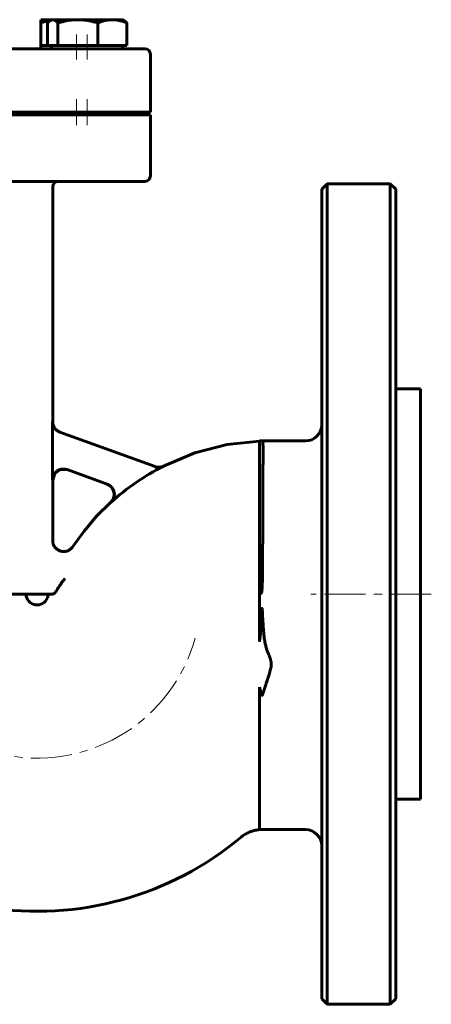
# Model space of a CAD drawing. Header units: millimetres. Extents: x -102 to 102, y -90 to 90.
# Tile 2 of 2: x 27 to 102, y -90 to 90. Entities that reach past the tile are written whole.
import ezdxf

# ---------------------------------------------------------------- set-up
doc = ezdxf.new("R2010")
doc.units = ezdxf.units.MM
doc.linetypes.add('K5LT_AXLED', pattern=[12, 7.5, -1.5, 1.5, -1.5])
doc.linetypes.add('K5LT_BASIC', pattern=[0])
doc.layers.add('Системный слой (1)', color=7, linetype='Continuous', true_color=0x6c6c6c)

# ---------------------------------------------------------------- blocks, each defined once
blk = doc.blocks.new('U1')
at = {"layer": 'Системный слой (1)', "color": 143, "linetype": 'K5LT_BASIC', "lineweight": 60, "true_color": 0x33acca}
for p, q in [((70.61, -58.05), (71.07, -58.05)), ((71.14, -58.05), (79, -58.05))]:
    blk.add_line(p, q, dxfattribs=at)
blk = doc.blocks.new('U2')
at = {"layer": 'Системный слой (1)', "color": 143, "linetype": 'K5LT_BASIC', "lineweight": 60, "true_color": 0x33acca}
for p, q in [((34.29, 7.76), (33.26, 7.04)), ((35.55, 7.73), (34.29, 7.76)), ((33.26, 7.04), (32.86, 5.85))]:
    blk.add_line(p, q, dxfattribs=at)
blk = doc.blocks.new('U3')
at = {"layer": 'Системный слой (1)', "color": 143, "linetype": 'K5LT_BASIC', "lineweight": 60, "true_color": 0x33acca}
for p, q in [((70.61, 12.96), (64.74, 12.31)), ((64.74, 12.31), (58.83, 10.79)), ((58.83, 10.79), (53.08, 8.4)), ((43.42, 1.74), (40.88, -0.78)), ((40.88, -0.78), (38.58, -3.48)), ((38.58, -3.48), (36.53, -6.33)), ((31.96, -15.44), (31.89, -15.67)), ((32.05, -15.22), (31.96, -15.44)), ((32.13, -15), (32.05, -15.22))]:
    blk.add_line(p, q, dxfattribs=at)
blk = doc.blocks.new('U4')
at = {"layer": 'Системный слой (1)', "color": 143, "linetype": 'K5LT_BASIC', "lineweight": 60, "true_color": 0x33acca}
for q in [(30.32, -15), (32.91, -15)]:
    blk.add_line((32.91, -15), q, dxfattribs=at)
blk = doc.blocks.new('U5')
at = {"layer": 'Системный слой (1)', "color": 143, "linetype": 'K5LT_BASIC', "lineweight": 60, "true_color": 0x33acca}
for start, end in [(191.654, 198.3663), (211.9389, 309.9684)]:
    blk.add_arc((30, -15), 58, start, end, dxfattribs=at)
blk = doc.blocks.new('U6')
at = {"layer": 'Системный слой (1)', "color": 143, "linetype": 'K5LT_BASIC', "lineweight": 60, "true_color": 0x33acca}
for p, q in [((32.86, 16.49), (32.86, 59.45)), ((32.86, -5.23), (32.86, 5.85))]:
    blk.add_line(p, q, dxfattribs=at)
blk = doc.blocks.new('U8')
at = {"layer": 'Системный слой (1)', "color": 143, "linetype": 'K5LT_BASIC', "lineweight": 60, "true_color": 0x33acca}
for p, q in [((-50.7, 72.6), (28.43, 72.6)), ((28.43, 72.6), (50.7, 72.6))]:
    blk.add_line(p, q, dxfattribs=at)
blk = doc.blocks.new('U12')
at = {"layer": 'Системный слой (1)', "color": 143, "linetype": 'K5LT_BASIC', "lineweight": 60, "true_color": 0x33acca}
for p, q in [((32.85, 90), (32.7, 89.99)), ((32.06, 89.61), (31.88, 89.42)), ((32.23, 89.76), (32.06, 89.61)), ((32.4, 89.87), (32.23, 89.76)), ((32.55, 89.94), (32.4, 89.87)), ((32.7, 89.99), (32.55, 89.94))]:
    blk.add_line(p, q, dxfattribs=at)
blk = doc.blocks.new('U19')
at = {"layer": 'Системный слой (1)', "color": 143, "linetype": 'K5LT_BASIC', "lineweight": 60, "true_color": 0x33acca}
for p, q in [((31.28, 89.6), (30.69, 89.42)), ((31.84, 89.75), (31.28, 89.6)), ((32.39, 89.86), (31.84, 89.75))]:
    blk.add_line(p, q, dxfattribs=at)
blk = doc.blocks.new('U21')
at = {"layer": 'Системный слой (1)', "color": 143, "linetype": 'K5LT_BASIC', "lineweight": 60, "true_color": 0x33acca}
for p, q in [((82, -15), (82, 59)), ((82, -89), (82, -15))]:
    blk.add_line(p, q, dxfattribs=at)

msp = doc.modelspace()

# ---------------------------------------------------------------- linework, layer by layer
at = {"layer": 'Системный слой (1)', "color": 143, "linetype": 'K5LT_BASIC', "lineweight": 60, "true_color": 0x33acca}
for p, q in [((30.69, 90), (32.63, 90)), ((30.69, 89.42), (30.69, 90)), ((32.63, 90), (32.85, 90)), ((32.85, 90), (37.45, 90)), ((37.45, 90), (43.73, 90)), ((43.73, 90), (45.63, 90)), ((30.69, 85.3), (30.69, 89.42)), ((31.88, 85.3), (31.88, 89.42)), ((32.63, 90), (32.4, 89.87)), ((33.82, 85.3), (33.82, 89.42)), ((41.07, 85.3), (41.07, 89.42)), ((45.63, 90), (45.86, 89.87)), ((46.38, 85.3), (46.38, 89.42)), ((49.7, 84.7), (-49.7, 84.7)), ((31.88, 85.3), (30.69, 85.3)), ((30.69, 85.3), (30.69, 84.7)), ((32.85, 85.3), (31.88, 85.3)), ((32.63, 85.3), (32.63, 84.7)), ((33.82, 85.3), (32.85, 85.3)), ((37.45, 85.3), (33.82, 85.3)), ((41.07, 85.3), (37.45, 85.3)), ((43.73, 85.3), (41.07, 85.3)), ((46.38, 85.3), (43.73, 85.3)), ((45.63, 85.3), (45.63, 84.7)), ((50.7, 73.1), (50.7, 83.7)), ((-50.7, 73.1), (50.7, 73.1)), ((33.95, 72.7), (33.55, 73.1)), ((33.95, 72.7), (35.9, 72.7)), ((35.9, 72.7), (35.5, 73.1)), ((35.9, 72.7), (42.36, 72.7)), ((42.36, 72.7), (42.76, 73.1)), ((50.7, 61.45), (50.7, 72.6)), ((-49.7, 60.45), (49.7, 60.45)), ((82, 59), (83, 60)), ((83, 60), (94.5, 60)), ((83, 60), (83, -15)), ((94.5, 60), (95.5, 59)), ((94.5, -90), (94.5, 60)), ((95.5, -89), (95.5, 59)), ((95.5, 22.5), (100, 22.5)), ((100, 22.5), (100, -52.5)), ((32.83, 5.86), (32.83, 16.5)), ((51.54, 8.29), (34.15, 14.62)), ((70.61, 12.98), (79, 12.98)), ((70.61, 12.98), (70.61, -15.02)), ((71.27, 12.98), (71.27, 12.76)), ((35.51, 7.74), (42.8, 5.09)), ((-21.9, -15), (29.26, -15)), ((29.26, -15), (32.91, -15)), ((29.6, -15), (29.26, -15)), ((70.61, -23.69), (70.61, -15.02)), ((83, -15), (83, -90)), ((70.83, -21.94), (70.81, -22.14)), ((70.62, -23.63), (70.64, -23.53)), ((70.65, -23.45), (70.64, -23.53)), ((70.61, -58.07), (70.61, -32.03)), ((95.5, -52.5), (100, -52.5)), ((71.07, -58.05), (71.07, -58.05)), ((71.14, -58.05), (71.14, -58.05)), ((82, -89), (83, -90)), ((83, -90), (94.5, -90)), ((94.5, -90), (95.5, -89))]:
    msp.add_line(p, q, dxfattribs=at)
at = {"layer": 'Системный слой (1)', "color": 30, "linetype": 'K5LT_AXLED', "lineweight": 18, "true_color": 0xff8000}
for p, q in [((37.19, 82.7), (37.19, 87.3)), ((39.13, 82.7), (39.13, 87.3)), ((37.19, 70.7), (37.19, 75.47)), ((39.13, 70.7), (39.13, 75.47)), ((102, -15), (80, -15))]:
    msp.add_line(p, q, dxfattribs=at)
at = {"layer": 'Системный слой (1)', "color": 143, "linetype": 'K5LT_BASIC', "lineweight": 60, "true_color": 0x33acca}
for centre, radius, start, end in [((49.7, 83.7), 1, 0, 90), ((49.7, 61.45), 1, 270, 0), ((33.86, 59.45), 1, 90, 180), ((79, 15.98), 3, 270, 0), ((72.43, -30), 42.96, 116.6928, 132.3884), ((30, -15), 2, 180, 340.5288), ((79, -61.05), 3, 0, 90)]:
    msp.add_arc(centre, radius, start, end, dxfattribs=at)
at = {"layer": 'Системный слой (1)', "color": 30, "linetype": 'K5LT_AXLED', "lineweight": 18, "true_color": 0xff8000}
msp.add_arc((30, -15), 30, 176.1803, 344.3485, dxfattribs=at)
at = {"layer": 'Системный слой (1)', "color": 143, "linetype": 'K5LT_BASIC', "lineweight": 60, "true_color": 0x33acca}
for points, weights in [([(33.82, 89.42), (33.3, 90), (32.85, 90)], [1, 1.0379548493, 1]), ([(37.45, 90), (35.77, 90), (33.82, 89.42)], [1, 1.0379548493, 1]), ([(41.07, 89.42), (39.13, 90), (37.45, 90)], [1, 1.0379548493, 1]), ([(43.73, 90), (42.5, 90), (41.07, 89.42)], [1, 1.0379548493, 1]), ([(46.38, 89.42), (44.96, 90), (43.73, 90)], [1, 1.0379548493, 1]), ([(45.86, 89.87), (46.11, 89.73), (46.38, 89.42)], [1.01895293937, 1.01965908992, 1])]:
    msp.add_rational_spline(points, weights, degree=2, dxfattribs=at)
for points, knots in [([(32.83, 16.5), (32.83, 16.43), (32.83, 16.35), (32.85, 16.21), (32.86, 16.13), (32.89, 15.99), (32.91, 15.92), (32.95, 15.81), (32.96, 15.78), (33.01, 15.67), (33.04, 15.61), (33.11, 15.47), (33.15, 15.41), (33.22, 15.3), (33.26, 15.26), (33.33, 15.17), (33.37, 15.13), (33.46, 15.04), (33.51, 14.99), (33.63, 14.9), (33.69, 14.86), (33.81, 14.78), (33.88, 14.74), (34.01, 14.67), (34.08, 14.65), (34.15, 14.62)], [0, 0, 0, 0, 0.0221049, 0.0221049, 0.0445671, 0.0445671, 0.0671105, 0.0671105, 0.0780845, 0.0780845, 0.1006411, 0.1006411, 0.1230624, 0.1230624, 0.1402004, 0.1402004, 0.156262, 0.156262, 0.1787032, 0.1787032, 0.2007137, 0.2007137, 0.2231317, 0.2231317, 0.2451679, 0.2451679, 0.2451679, 0.2451679]), ([(32.86, 16.49), (32.86, 16.02), (33.16, 15.21), (33.85, 14.73), (34.18, 14.61)], [0, 0, 0, 0, 0.571427, 1, 1, 1, 1]), ([(71.26, 6), (71.26, 6.13), (71.25, 6.38), (71.25, 6.78), (71.24, 7.2), (71.24, 7.67), (71.25, 8.14), (71.26, 8.61), (71.27, 9.02), (71.27, 9.36), (71.28, 9.62), (71.28, 9.83), (71.28, 10.03), (71.27, 10.22), (71.27, 10.41), (71.27, 10.6), (71.27, 10.78), (71.27, 10.96), (71.27, 11.16), (71.27, 11.37), (71.27, 11.58), (71.27, 11.77), (71.27, 11.93), (71.27, 12.06), (71.26, 12.19), (71.26, 12.31), (71.26, 12.42), (71.26, 12.52), (71.26, 12.64), (71.27, 12.72), (71.27, 12.76)], [0, 0, 0, 0, 1.054864, 2.133341, 3.574143, 4.833588, 6.488937, 8.095154, 9.633436, 10.848261, 11.846076, 12.627185, 13.418431, 14.235131, 15.067158, 15.919753, 16.777578, 17.653332, 18.54179, 19.758343, 21.075045, 22.24335, 23.198731, 24.156429, 25.121027, 26.090216, 27.066282, 28.044633, 29.027522, 31, 31, 31, 31]), ([(35.51, 7.74), (35.44, 7.76), (35.37, 7.78), (35.23, 7.82), (35.16, 7.83), (35.01, 7.85), (34.93, 7.85), (34.82, 7.86), (34.78, 7.85), (34.67, 7.85), (34.6, 7.84), (34.45, 7.82), (34.38, 7.8), (34.23, 7.77), (34.16, 7.74), (34.06, 7.7), (34.03, 7.69), (33.97, 7.66), (33.94, 7.65), (33.85, 7.6), (33.79, 7.57), (33.66, 7.48), (33.6, 7.44), (33.48, 7.34), (33.43, 7.29), (33.37, 7.23), (33.37, 7.22), (33.31, 7.17), (33.27, 7.11), (33.19, 7), (33.15, 6.95), (33.08, 6.84), (33.05, 6.77), (32.99, 6.66), (32.97, 6.61), (32.93, 6.5), (32.91, 6.42), (32.87, 6.28), (32.86, 6.21), (32.84, 6.06), (32.83, 5.99), (32.83, 5.9), (32.83, 5.88), (32.83, 5.86)], [0, 0, 0, 0, 0.0220219, 0.0220219, 0.0444553, 0.0444553, 0.067088, 0.067088, 0.0782889, 0.0782889, 0.1008974, 0.1008974, 0.123509, 0.123509, 0.1456413, 0.1456413, 0.156543, 0.156543, 0.165172, 0.165172, 0.1874007, 0.1874007, 0.2110549, 0.2110549, 0.2334502, 0.2334502, 0.2347091, 0.2347091, 0.2572236, 0.2572236, 0.2752563, 0.2752563, 0.2977683, 0.2977683, 0.3127862, 0.3127862, 0.3352515, 0.3352515, 0.3577489, 0.3577489, 0.3798744, 0.3798744, 0.3852641, 0.3852641, 0.3852641, 0.3852641]), ([(51.54, 8.29), (51.61, 8.26), (51.68, 8.24), (51.82, 8.21), (51.9, 8.19), (52.05, 8.18), (52.12, 8.17), (52.23, 8.17), (52.27, 8.17), (52.38, 8.17), (52.46, 8.18), (52.6, 8.2), (52.66, 8.22), (52.8, 8.25), (52.87, 8.27), (53.01, 8.32), (53.07, 8.35), (53.13, 8.38)], [0, 0, 0, 0, 0.0221132, 0.0221132, 0.0446054, 0.0446054, 0.0672322, 0.0672322, 0.0784956, 0.0784956, 0.1010523, 0.1010523, 0.1212144, 0.1212144, 0.1435177, 0.1435177, 0.1639157, 0.1639157, 0.1639157, 0.1639157]), ([(71.26, 6), (71.26, 5.84), (71.26, 5.49), (71.25, 4.67), (71.25, 3.97), (71.25, 3.47)], [0, 0, 0, 0, 1.141552, 2.651438, 6, 6, 6, 6]), ([(43.42, 1.74), (43.48, 1.8), (43.54, 1.86), (43.66, 2), (43.71, 2.07), (43.8, 2.21), (43.85, 2.29), (43.92, 2.45), (43.95, 2.53), (44.01, 2.7), (44.03, 2.79), (44.06, 2.96), (44.07, 3.04), (44.07, 3.22), (44.07, 3.31), (44.06, 3.48), (44.04, 3.57), (44, 3.74), (43.98, 3.83), (43.92, 3.98), (43.89, 4.06), (43.81, 4.21), (43.76, 4.29), (43.66, 4.44), (43.6, 4.51), (43.48, 4.64), (43.41, 4.71), (43.27, 4.82), (43.19, 4.88), (43.04, 4.97), (42.96, 5.02), (42.84, 5.07), (42.8, 5.09), (42.76, 5.1)], [0, 0, 0, 0, 0.062416, 0.062416, 0.126422, 0.126422, 0.191253, 0.191253, 0.255933, 0.255933, 0.319184, 0.319184, 0.382619, 0.382619, 0.447586, 0.447586, 0.512408, 0.512408, 0.57579, 0.57579, 0.635678, 0.635678, 0.700828, 0.700828, 0.767822, 0.767822, 0.835584, 0.835584, 0.902797, 0.902797, 0.96827, 0.96827, 1, 1, 1, 1]), ([(43.46, 1.73), (43.52, 1.78), (43.57, 1.83), (43.67, 1.94), (43.71, 2), (43.8, 2.13), (43.84, 2.19), (43.89, 2.29), (43.91, 2.32), (43.96, 2.42), (43.98, 2.49), (44.03, 2.61), (44.04, 2.67), (44.07, 2.79), (44.09, 2.87), (44.1, 2.99), (44.11, 3.05), (44.12, 3.17), (44.12, 3.25), (44.11, 3.4), (44.1, 3.47), (44.07, 3.62), (44.06, 3.69), (44.03, 3.8), (44.01, 3.83), (44, 3.87), (44, 3.87), (43.97, 3.95), (43.94, 4.01), (43.88, 4.15), (43.84, 4.21), (43.76, 4.34), (43.72, 4.4), (43.65, 4.48), (43.63, 4.51), (43.56, 4.59), (43.5, 4.64), (43.39, 4.74), (43.33, 4.79), (43.26, 4.84), (43.25, 4.85), (43.17, 4.9), (43.11, 4.94), (42.98, 5.01), (42.91, 5.04), (42.83, 5.07), (42.81, 5.08), (42.8, 5.09)], [0, 0, 0, 0, 0.0222194, 0.0222194, 0.0447087, 0.0447087, 0.0671503, 0.0671503, 0.0780674, 0.0780674, 0.1005871, 0.1005871, 0.1176441, 0.1176441, 0.1401649, 0.1401649, 0.1560602, 0.1560602, 0.1785403, 0.1785403, 0.2010553, 0.2010553, 0.2230908, 0.2230908, 0.234105, 0.234105, 0.235302, 0.235302, 0.257387, 0.257387, 0.279871, 0.279871, 0.3025203, 0.3025203, 0.3122914, 0.3122914, 0.3349018, 0.3349018, 0.3573776, 0.3573776, 0.362032, 0.362032, 0.3845608, 0.3845608, 0.4065856, 0.4065856, 0.4117794, 0.4117794, 0.4117794, 0.4117794]), ([(71.24, -0.24), (71.23, 0.11), (71.23, 0.57), (71.22, 1.2), (71.22, 1.56), (71.22, 1.92), (71.22, 2.22), (71.23, 2.55), (71.23, 2.81), (71.24, 3.12), (71.25, 3.32), (71.25, 3.47)], [0, 0, 0, 0, 3.183173, 4.30631, 6.022187, 6.61489, 7.854092, 8.938623, 9.84908, 10.556301, 12, 12, 12, 12]), ([(71.24, -0.24), (71.24, -0.73), (71.23, -1.29), (71.23, -1.99), (71.23, -2.63), (71.22, -3.61), (71.22, -4.62), (71.21, -5.2), (71.21, -5.35)], [0, 0, 0, 0, 2.671624, 3.052174, 3.811477, 6.052474, 8.263584, 9, 9, 9, 9]), ([(36.53, -6.33), (36.53, -6.33), (36.53, -6.33), (36.52, -6.34), (36.52, -6.34), (36.52, -6.35), (36.51, -6.35), (36.5, -6.37), (36.5, -6.38), (36.47, -6.41), (36.46, -6.43), (36.42, -6.48), (36.39, -6.52), (36.3, -6.62), (36.23, -6.68), (36.1, -6.8), (36.03, -6.85), (35.87, -6.95), (35.79, -6.99), (35.63, -7.07), (35.55, -7.1), (35.38, -7.16), (35.3, -7.18), (35.13, -7.21), (35.04, -7.22), (34.87, -7.22), (34.78, -7.22), (34.6, -7.21), (34.51, -7.19), (34.33, -7.15), (34.25, -7.13), (34.09, -7.07), (34.01, -7.04), (33.87, -6.96), (33.8, -6.92), (33.66, -6.82), (33.59, -6.77), (33.46, -6.65), (33.4, -6.59), (33.29, -6.46), (33.24, -6.4), (33.15, -6.26), (33.1, -6.18), (33.02, -6.02), (32.99, -5.93), (32.93, -5.76), (32.91, -5.67), (32.88, -5.5), (32.87, -5.41), (32.86, -5.29), (32.86, -5.26), (32.86, -5.23)], [0, 0, 0, 0, 0.026253, 0.026253, 0.065632, 0.065632, 0.137828, 0.137828, 0.275656, 0.275656, 0.544749, 0.544749, 1.069808, 1.069808, 2.052385, 2.052385, 3.057981, 3.057981, 4.06763, 4.06763, 5.060389, 5.060389, 6.014158, 6.014158, 6.975538, 6.975538, 7.973155, 7.973155, 8.98682, 8.98682, 9.996295, 9.996295, 10.883585, 10.883585, 11.815526, 11.815526, 12.769224, 12.769224, 13.726497, 13.726497, 14.646848, 14.646848, 15.646517, 15.646517, 16.65583, 16.65583, 17.657758, 17.657758, 18.638022, 18.638022, 18.99836, 18.99836, 18.99836, 18.99836]), ([(70.61, -15.02), (70.64, -15.01), (70.7, -14.99), (70.78, -14.97), (70.83, -14.94), (70.88, -14.91), (70.91, -14.88), (70.94, -14.84), (70.96, -14.81), (70.98, -14.77), (70.99, -14.73), (71.01, -14.69), (71.02, -14.63), (71.04, -14.56), (71.05, -14.47), (71.06, -14.35), (71.08, -14.22), (71.09, -14.07), (71.1, -13.89), (71.11, -13.69), (71.12, -13.45), (71.13, -13.19), (71.14, -12.93), (71.15, -12.48), (71.16, -12.07), (71.16, -11.69), (71.16, -11.49), (71.17, -11.21), (71.17, -10.89), (71.17, -10.5), (71.16, -10.11), (71.16, -9.67), (71.16, -9.15), (71.16, -8.69), (71.17, -8.26), (71.17, -7.76), (71.18, -7.21), (71.19, -6.62), (71.2, -6.04), (71.21, -5.62), (71.21, -5.35)], [0, 0, 0, 0, 0.416371, 0.724529, 0.990495, 1.159404, 1.376586, 1.5322, 1.711798, 1.859644, 2.009103, 2.213569, 2.450878, 2.735735, 3.109166, 3.583369, 4.142419, 4.744566, 5.438322, 6.258944, 7.25469, 8.315654, 9.409996, 10.53426, 13.751613, 14.475689, 15.205849, 16.223747, 17.831062, 19.212666, 20.949901, 22.749901, 24.677534, 27.343601, 28.5564, 30.038198, 33.59809, 35.52948, 37.564007, 41, 41, 41, 41]), ([(35.08, -12.19), (35.08, -12.19), (35.08, -12.19), (34.9, -12.39), (34.72, -12.61), (34.33, -13.16), (34.15, -13.43), (33.82, -13.95), (33.65, -14.23), (33.38, -14.6), (33.26, -14.76), (33.05, -14.96), (32.97, -15), (32.91, -15)], [-0.0006239, -0.0006239, -0.0006239, -0.0006239, 0, 0, 0.102511, 0.102511, 0.233348, 0.233348, 0.3840242, 0.3840242, 0.4677332, 0.4677332, 0.53068, 0.53068, 0.53068, 0.53068]), ([(71.11, -17.59), (71.11, -17.59), (71.11, -17.59), (71.11, -17.59), (71.11, -17.59), (71.11, -17.59), (71.11, -17.59), (71.11, -17.59), (71.11, -17.59), (71.11, -17.6), (71.11, -17.6), (71.11, -17.61), (71.1, -17.62), (71.1, -17.64), (71.1, -17.67), (71.1, -17.72), (71.09, -17.81), (71.08, -17.96), (71.07, -18.17), (71.06, -18.35), (71.06, -18.47), (71.05, -18.57), (71.04, -18.68), (71.03, -18.88), (71.02, -19.11), (71, -19.49), (70.96, -20.3), (70.91, -21.1), (70.85, -21.75), (70.84, -21.87), (70.83, -21.92), (70.83, -21.94)], [0, 0, 0, 0, 0.004755, 0.009509, 0.013688, 0.01786, 0.022031, 0.026202, 0.031789, 0.049419, 0.07011, 0.13214, 0.224692, 0.317948, 0.596697, 0.874784, 1.431336, 2.544241, 4.213356, 5.882239, 6.438482, 6.994698, 8.107121, 8.663324, 11.444064, 13.1124, 17.005029, 29.241518, 30.911025, 31.46749, 32, 32, 32, 32]), ([(72.38, -26.26), (72.36, -26.19), (72.29, -26.05), (72.2, -25.84), (72.11, -25.61), (72.02, -25.38), (71.94, -25.15), (71.88, -24.93), (71.81, -24.7), (71.75, -24.43), (71.68, -24.12), (71.61, -23.75), (71.53, -23.3), (71.47, -22.79), (71.4, -22.13), (71.33, -21.36), (71.25, -20.13), (71.21, -19.19), (71.17, -18.54), (71.16, -18.4), (71.15, -18.21), (71.14, -18.02), (71.14, -17.97)], [0, 0, 0, 0, 0.504572, 1.132196, 1.655343, 2.324078, 2.926778, 3.441741, 3.996671, 4.665916, 5.465436, 6.335406, 7.408996, 8.824484, 10.101955, 12.280163, 14.430215, 19, 19, 19, 22.667962, 24, 24, 24, 24]), ([(70.81, -22.14), (70.8, -22.28), (70.78, -22.5), (70.74, -22.83), (70.7, -23.13), (70.67, -23.35), (70.65, -23.44)], [0, 0, 0, 0, 2.203998, 3.427551, 5.430376, 7, 7, 7, 7]), ([(70.65, -23.44), (70.67, -23.36), (70.69, -23.22), (70.72, -22.99), (70.74, -22.78), (70.77, -22.48), (70.79, -22.28), (70.81, -22.15)], [0, 0, 0, 0, 1.623696, 2.457117, 4.386526, 5.529566, 8, 8, 8, 8]), ([(70.81, -22.15), (70.8, -22.28), (70.77, -22.56), (70.73, -22.91), (70.7, -23.15), (70.67, -23.31), (70.66, -23.39), (70.65, -23.44)], [0, 0, 0, 0, 2.592383, 5.091277, 6.552214, 7.035363, 8, 8, 8, 8]), ([(72.66, -28.7), (72.68, -28.63), (72.72, -28.46), (72.76, -28.19), (72.77, -27.95), (72.77, -27.74), (72.76, -27.59), (72.74, -27.43), (72.71, -27.25), (72.67, -27.1), (72.64, -26.97), (72.61, -26.87), (72.58, -26.77), (72.55, -26.67), (72.49, -26.5), (72.43, -26.36), (72.38, -26.26)], [0, 0, 0, 0, 1.578537, 3.424849, 5.535416, 6.57519, 7.564157, 8.668835, 9.87572, 11.186086, 11.860314, 12.553545, 13.259573, 13.985721, 14.720143, 17, 17, 17, 17]), ([(72.66, -28.7), (72.56, -29.03), (72.39, -29.61), (72.19, -30.25), (72.03, -30.78), (71.91, -31.14), (71.76, -31.61), (71.67, -31.91), (71.56, -32.25), (71.49, -32.45), (71.43, -32.64), (71.38, -32.8), (71.32, -32.96), (71.27, -33.13), (71.23, -33.25), (71.2, -33.32), (71.19, -33.36), (71.17, -33.39), (71.16, -33.42), (71.16, -33.44), (71.15, -33.46), (71.15, -33.47), (71.14, -33.48), (71.14, -33.49), (71.13, -33.49), (71.13, -33.5), (71.13, -33.5), (71.13, -33.5), (71.13, -33.5), (71.12, -33.5), (71.12, -33.5), (71.12, -33.5), (71.12, -33.5), (71.11, -33.5), (71.11, -33.5), (71.11, -33.49), (71.1, -33.49), (71.1, -33.48), (71.1, -33.47), (71.09, -33.46), (71.09, -33.45), (71.08, -33.43), (71.07, -33.41), (71.06, -33.37), (71.04, -33.31), (71, -33.2), (70.93, -32.98), (70.79, -32.58), (70.68, -32.24), (70.61, -32.03)], [0, 0, 0, 0, 7.924524, 13.57579, 15.371064, 20.511445, 22.078822, 26.426081, 27.719078, 30.162849, 31.266432, 32.249897, 33.9831, 35.267958, 36.258527, 36.657703, 36.978359, 37.277753, 37.502383, 37.678887, 37.794721, 37.896917, 37.974145, 38.037664, 38.079016, 38.11296, 38.133787, 38.157123, 38.17261, 38.180697, 38.198896, 38.207094, 38.245758, 38.25647, 38.271393, 38.286869, 38.354463, 38.425644, 38.497435, 38.531827, 38.631103, 38.761295, 39.023545, 39.245213, 39.62238, 40.447079, 42.029835, 44.833905, 50, 50, 50, 50]), ([(67.26, -59.45), (67.26, -59.45), (67.26, -59.45), (67.26, -59.44), (67.27, -59.44), (67.27, -59.44), (67.28, -59.43), (67.29, -59.42), (67.3, -59.42), (67.32, -59.4), (67.34, -59.38), (67.39, -59.35), (67.42, -59.32), (67.51, -59.25), (67.57, -59.2), (67.76, -59.07), (67.89, -58.99), (68.25, -58.77), (68.49, -58.65), (68.98, -58.44), (69.23, -58.35), (69.75, -58.2), (70.01, -58.15), (70.39, -58.09), (70.5, -58.08), (70.61, -58.07)], [0, 0, 0, 0, 0.025422, 0.025422, 0.063554, 0.063554, 0.133464, 0.133464, 0.266928, 0.266928, 0.5275, 0.5275, 1.035934, 1.035934, 2.02738, 2.02738, 3.959429, 3.959429, 7.312023, 7.312023, 10.712776, 10.712776, 14.097706, 14.097706, 15.526535, 15.526535, 15.526535, 15.526535]), ([(71.07, -58.05), (71.07, -58.05), (71.07, -58.05), (71.08, -58.05), (71.09, -58.05), (71.1, -58.05), (71.11, -58.05), (71.12, -58.05), (71.13, -58.05), (71.14, -58.05)], [0.1425622, 0.1425622, 0.1425622, 0.1425622, 0.2, 0.2, 0.4, 0.4, 0.6, 0.6, 0.8643957, 0.8643957, 0.8643957, 0.8643957])]:
    msp.add_open_spline(points, degree=3, knots=knots, dxfattribs=at)
for points in [[(53.08, 8.4), (52.59, 8.16), (52, 8.12), (51.49, 8.31)], [(70.62, -23.63), (70.62, -23.65), (70.62, -23.67), (70.61, -23.69)]]:
    msp.add_open_spline(points, degree=3, dxfattribs=at)

# ---------------------------------------------------------------- block references
at = {"layer": 'Системный слой (1)'}
for name in ['U12', 'U19', 'U8', 'U6', 'U21', 'U3', 'U2', 'U4', 'U5', 'U1']:
    msp.add_blockref(name, (0, 0), dxfattribs=at)

doc.saveas('drawing.dxf')
